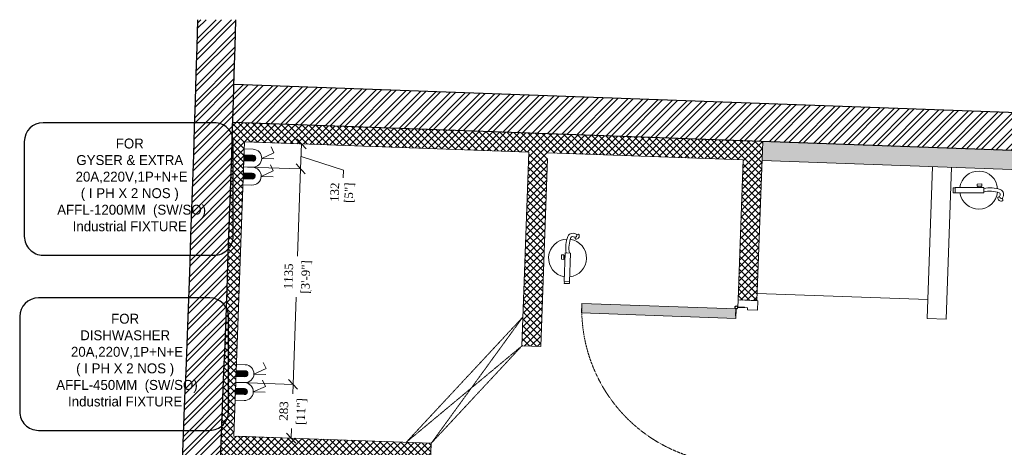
# Model space of a CAD drawing. Header units: millimetres. Extents: x 256680 to 410391, y -77299 to -22623.
# Tile 117 of 241: x 364084 to 369274, y -46636 to -44385. Entities that reach past the tile are written whole.
import ezdxf

# ---------------------------------------------------------------- set-up
doc = ezdxf.new("R2010")
doc.units = ezdxf.units.MM
doc.header["$LTSCALE"] = 2.5
doc.linetypes.add('( Hidden )', pattern=[0.375, 0.25, -0.125])
doc.linetypes.add('HIDDEN2 IDS', pattern=[1.666875, 1.11125, -0.555625])
for name, color, linetype, lineweight in [('CKD Equipments', 252, 'Continuous', 0), ('ELEC', 1, 'Continuous', 5), ('ELEVATION 1', 143, 'Continuous', 18), ('ELEVATION 3', 23, 'Continuous', 13), ('FURNITURES', 30, 'Continuous', 15), ('HATCH LIGHT', 250, 'Continuous', 0), ('HATCH MEDIUM', 251, 'Continuous', 5), ('L3', 7, 'Continuous', 25), ('L4', 7, 'Continuous', 25), ('WALL', 132, 'Continuous', 25)]:
    doc.layers.add(name, color=color, linetype=linetype, lineweight=lineweight)
doc.styles.add('CKD_Dimension Text', font='BOOKOSI.TTF')
doc.dimstyles.new('CKD-Dimensions', dxfattribs={"dimtxt": 45, "dimasz": 50, "dimexe": 0, "dimexo": 20, "dimgap": 20, "dimtad": 0, "dimdec": 0, "dimzin": 4, "dimdsep": 46, "dimtxsty": 'CKD_Dimension Text', "dimblk": 'OBLIQUE', "dimcen": 12, "dimclrd": 150, "dimclre": 150, "dimclrt": 7, "dimadec": 0, "dimazin": 2, "dimtfac": 1, "dimtdec": 0, "dimtofl": 0, "dimtmove": 1, "dimatfit": 2, "dimfxl": 1, "dimtfillclr": 7, "dimtolj": 1, "dimtzin": 0, "dimlwd": -1, "dimlwe": -1, "dimarcsym": 0})

# ---------------------------------------------------------------- blocks, each defined once
blk = doc.blocks.new('*U86')
h = blk.add_hatch(color=252)
h.paths.add_polyline_path([(-0.002499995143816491, 0.0152739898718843, 0.7248630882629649), (-0.002499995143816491, 1.231393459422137e-14), (-0.002499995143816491, -0.03600251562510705), (-0.0004999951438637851, -0.03600251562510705), (-0.0004999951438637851, -0.0003832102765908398, 1.209795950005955)])
h.paths.add_polyline_path([(-0.006035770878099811, 0.007636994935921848, -1), (0.006035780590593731, 0.007636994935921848, -1)], flags=16)
blk.add_hatch(color=252).paths.add_polyline_path([(0.007637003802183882, 0.0101369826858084, -0.06360995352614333), (0.008020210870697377, 0.008136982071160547), (0.0436395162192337, 0.00813692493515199), (0.04363951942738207, 0.01013692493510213)])
blk.add_lwpolyline([(-0.002518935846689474, 0.01526776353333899, 0.7239173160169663), (-0.002499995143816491, 1.231393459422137e-14), (-0.002499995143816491, -0.03600251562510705), (-0.0004999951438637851, -0.03600251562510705), (-0.0004999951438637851, -0.0003832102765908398, 1.209795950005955), (-0.002499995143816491, 0.0152739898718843)], format="xyb")
blk.add_lwpolyline([(0.008020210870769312, 0.008136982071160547), (0.0436395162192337, 0.00813692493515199), (0.04363951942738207, 0.01013692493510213), (0.007637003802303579, 0.0101369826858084)])
blk.add_circle((4.85624696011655e-09, 0.007636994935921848), 0.006035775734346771)
blk = doc.blocks.new('*U96')
at = {"true_color": 0xffffff}
h = blk.add_hatch(color=7, dxfattribs=at)
h.dxf.hatch_style = 1
h.paths.add_polyline_path([(-47.52017644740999, -8.520233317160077), (-47.52017644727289, -821.9995470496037), (-97.52017644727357, -821.9995470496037), (-97.52017644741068, -8.520233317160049)])
for points in [[(-849.9994901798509, 50.99999999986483), (-849.9994901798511, 104.9994955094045), (-899.9994901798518, 104.9994955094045), (-899.9994901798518, -1.370974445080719e-10), (-860.9994901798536, -1.370974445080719e-10), (-860.9994901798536, 50.99999999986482), (-849.9994901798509, 50.99999999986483)], [(-50.00000000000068, 51.00000000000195), (-50.00000000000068, 104.9994955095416), (0, 104.9994955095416), (0, 0), (-38.99999999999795, 1.4210854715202e-14), (-38.99999999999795, 51.00000000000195), (-50.00000000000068, 51.00000000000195)]]:
    blk.add_lwpolyline(points)
blk.add_lwpolyline([(-47.52017644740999, -8.520233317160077), (-47.52017644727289, -821.9995470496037), (-97.52017644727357, -821.9995470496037), (-97.52017644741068, -8.520233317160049)], close=True)
at = {"color": 8, "linetype": 'HIDDEN2 IDS', "ltscale": 0.5}
blk.add_arc((-47.4982836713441, -8.467726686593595), 813.5355836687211, 179.4693141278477, 269.9984581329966, dxfattribs=at)
at = {"xscale": 1000, "yscale": 1000, "zscale": 1000, "rotation": 180}
blk.add_blockref('*U86', (-39.49996670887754, -0.3832099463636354), dxfattribs=at)
blk = doc.blocks.new('fe')
at = {"color": 1}
for p, q in [((-120.1766559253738, 44.70558930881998), (-121.9439615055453, 54.24889229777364)), ((-105.5614104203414, 35.20471108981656), (-98.87035802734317, 37.24250937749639))]:
    blk.add_line(p, q, dxfattribs=at)
for points in [[(-22.06789544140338, 14.16045847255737), (128.9422092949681, 14.16045847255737), (128.9422092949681, -14.16045847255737), (-22.06789544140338, -14.16045847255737)], [(128.9422092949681, 13.24089506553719), (138.3485272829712, 13.24089506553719), (138.3485272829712, -13.24089506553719), (128.9422092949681, -13.24089506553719)], [(-11.98682391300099, -20.0721128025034), (11.98682391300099, -20.0721128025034), (11.98682391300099, -32.14981809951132), (-11.98682391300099, -32.14981809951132)], [(-8.052146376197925, -14.16045847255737), (8.052146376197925, -14.16045847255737), (8.052146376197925, -20.0721128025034), (-8.052146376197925, -20.0721128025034)]]:
    blk.add_lwpolyline(points, close=True, dxfattribs=at)
for centre, radius, start, end in [((-119.0950228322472, 54.7764816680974), 2.897378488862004, 111.4977863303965, 190.4916351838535), ((-113.8758932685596, 41.52544804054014), 17.13919037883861, 353.9086583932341, 111.4977863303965), ((4.784059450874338, 0), 100, 8.140707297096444, 173.3120532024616), ((-87.77755919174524, 23.6440291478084), 38.64312080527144, 146.9734630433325, 188.4435724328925), ((-101.5939094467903, 21.59307063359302), 24.67537348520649, 188.4435724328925, 251.1420191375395), ((-117.3282643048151, 33.09549404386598), 11.95439864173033, 10.16238508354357, 103.7845410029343), ((-87.77755919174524, 23.6440291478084), 21.21119354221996, 146.9734630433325, 188.4435724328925), ((-101.5939094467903, 21.59307063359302), 7.24344622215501, 188.4435724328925, 251.1420191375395), ((-53.43427734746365, 152.4164030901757), 146.6477502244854, 249.8567409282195, 282.3503720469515), ((-99.71449078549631, 40.01419514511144), 2.897378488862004, 286.9384141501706, 353.9086583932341), ((-54.14073894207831, 149.9862411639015), 161.5506348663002, 249.9338390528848, 281.4510814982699), ((4.784059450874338, 0), 100, 183.6163695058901, 351.8592927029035)]:
    blk.add_arc(centre, radius, start, end, dxfattribs=at)
blk = doc.blocks.new('EQWRTYTREWERYTU')
at = {"layer": 'ELEC', "lineweight": 0}
blk.add_hatch(color=3, dxfattribs=at).paths.add_polyline_path([(5560326.378416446, 630073.1025114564), (5560326.378416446, 630071.864183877), (5560328.235907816, 630071.864183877, 0.4142135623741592), (5560328.855071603, 630072.4833476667, 0.4142135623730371), (5560328.235907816, 630073.1025114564)])
at = {"layer": 'ELEC', "color": 3, "lineweight": 0}
for p, q in [((5560330.093399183, 630072.4833476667), (5560332.570054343, 630072.4833476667)), ((5560330.093399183, 630072.4833476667), (5560332.570054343, 630071.2450200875)), ((5560332.570054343, 630071.2450200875), (5560331.950890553, 630070.0066925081))]:
    blk.add_line(p, q, dxfattribs=at)
blk.add_lwpolyline([(5560326.378416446, 630070.6258562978), (5560326.378416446, 630074.3408390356), (5560328.235907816, 630074.3408390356, -0.4142135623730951), (5560330.093399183, 630072.4833476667), (5560330.093399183, 630072.4833476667, -0.4142135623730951), (5560328.235907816, 630070.6258562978), (5560326.378416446, 630070.6258562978)], format="xyb", dxfattribs=at)
blk.add_lwpolyline([(5560326.378416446, 630071.864183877), (5560326.378416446, 630073.1025114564), (5560328.235907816, 630073.1025114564, -0.4142135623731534), (5560328.855071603, 630072.4833476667, -0.4142135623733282), (5560328.235907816, 630071.864183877)], format="xyb", close=True, dxfattribs=at)
blk = doc.blocks.new('_Oblique')
at = {"color": 0, "linetype": 'ByBlock', "lineweight": -2}
blk.add_line((-0.5, -0.5), (0.5, 0.5), dxfattribs=at)
blk = doc.blocks.new('*D872')
at = {"layer": 'CKD Equipments', "color": 150}
for p, q in [((365242.3852075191, -46295.26914303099), (365524.4619189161, -46305.21214228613)), ((365524.4619189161, -46305.21214228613), (365522.6769443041, -46355.85076304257)), ((365514.4896746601, -46588.11851618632), (365516.2746492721, -46537.4798954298)), ((365232.4129632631, -46578.17551693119), (365514.4896746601, -46588.11851618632))]:
    blk.add_line(p, q, dxfattribs=at)
at = {"layer": 'Defpoints', "color": 0}
for p in [(365222.3976210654, -46294.56459512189), (365524.4619189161, -46305.21214228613), (365212.4253768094, -46577.47096902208)]:
    blk.add_point(p, dxfattribs=at)
at = {"layer": 'CKD Equipments', "color": 150, "linetype": 'ByBlock', "xscale": 50, "yscale": 50, "zscale": 50}
for p, rotation in [((365524.4619189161, -46305.21214228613), 87.98120122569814), ((365514.4896746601, -46588.11851618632), 267.9812012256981)]:
    blk.add_blockref('_Oblique', p, dxfattribs=dict(at, rotation=rotation))
at = {"layer": 'CKD Equipments', "color": 7, "char_height": 45, "attachment_point": 5, "rotation": 87.98120122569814, "style": 'CKD_Dimension Text'}
for s, insert in [('\\A1;[11"]', (365570.5569753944, -46448.46590369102)), ('\\A1;283', (365475.841606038, -46445.12725569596))]:
    blk.add_mtext(s, dxfattribs=dict(at, insert=insert))
blk = doc.blocks.new('*D873')
at = {"layer": 'CKD Equipments', "color": 150}
for p, q in [((365283.7901496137, -45160.74798560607), (365564.4547205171, -45170.6412079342)), ((365564.4547205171, -45170.6412079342), (365548.2645829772, -45629.94535119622)), ((365524.4619189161, -46305.21214228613), (365540.652056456, -45845.90799902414)), ((365242.3852075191, -46295.26914303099), (365524.4619189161, -46305.21214228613))]:
    blk.add_line(p, q, dxfattribs=at)
at = {"layer": 'Defpoints', "color": 0}
for p in [(365263.80256316, -45160.04343769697), (365564.4547205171, -45170.6412079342), (365222.3976210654, -46294.56459512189)]:
    blk.add_point(p, dxfattribs=at)
at = {"layer": 'CKD Equipments', "color": 150, "linetype": 'ByBlock', "xscale": 50, "yscale": 50, "zscale": 50}
for p, rotation in [((365564.4547205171, -45170.6412079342), 87.98120122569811), ((365524.4619189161, -46305.21214228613), 267.9812012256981)]:
    blk.add_blockref('_Oblique', p, dxfattribs=dict(at, rotation=rotation))
at = {"layer": 'CKD Equipments', "color": 7, "char_height": 45, "attachment_point": 5, "rotation": 87.98120122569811, "style": 'CKD_Dimension Text'}
for s, insert in [('\\A1;[3\'-9"]', (365595.5394983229, -45739.72724956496)), ('\\A1;1135', (365500.8886050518, -45736.39087430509))]:
    blk.add_mtext(s, dxfattribs=dict(at, insert=insert))
blk = doc.blocks.new('*D874')
at = {"layer": 'CKD Equipments', "color": 150}
for p, q in [((365288.3211651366, -45028.72244634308), (365569.1083725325, -45038.61999151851)), ((365564.4547205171, -45170.6412079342), (365569.1083725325, -45038.61999151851)), ((365790.0805434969, -45178.19449573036), (365566.7815465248, -45104.63059972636)), ((365283.7901496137, -45160.74798560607), (365564.4547205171, -45170.6412079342)), ((365788.6714476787, -45218.16966863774), (365790.0805434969, -45178.19449573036))]:
    blk.add_line(p, q, dxfattribs=at)
at = {"layer": 'Defpoints', "color": 0}
for p in [(365268.333578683, -45028.01789843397), (365569.1083725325, -45038.61999151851), (365263.80256316, -45160.04343769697)]:
    blk.add_point(p, dxfattribs=at)
at = {"layer": 'CKD Equipments', "color": 150, "linetype": 'ByBlock', "xscale": 50, "yscale": 50, "zscale": 50}
for p, rotation in [((365569.1083725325, -45038.61999151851), 87.98120122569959), ((365564.4547205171, -45170.6412079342), 267.9812012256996)]:
    blk.add_blockref('_Oblique', p, dxfattribs=dict(at, rotation=rotation))
at = {"layer": 'CKD Equipments', "color": 7, "insert": (365785.9657564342, -45294.92844822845), "char_height": 45, "attachment_point": 5, "rotation": 87.98120122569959, "style": 'CKD_Dimension Text'}
blk.add_mtext('\\A1;132\\P[5"]', dxfattribs=at)

msp = doc.modelspace()

# ---------------------------------------------------------------- hatches: boundary and pattern name
at = {"layer": 'HATCH LIGHT', "true_color": 0x636466}
h = msp.add_hatch(dxfattribs=at)
h.set_pattern_fill('ANSI32', color=251, scale=6)
h.set_pattern_definition([(45, (300231.2108083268, -65953.14841760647), (-40.41115254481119, 40.41115254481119), []), (45, (300258.1515883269, -65953.14841760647), (-40.41115254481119, 40.41115254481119), [])])
h.paths.add_polyline_path([(377374.0514840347, -51818.09714276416), (377180.1070345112, -51866.939240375), (377361.6497626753, -52587.81709861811), (364808.9999280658, -52587.70757719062, -0.0002631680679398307), (364794.4728929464, -52787.70745042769), (377618.2620820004, -52787.81933765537)])
h.paths.add_polyline_path([(365222.9449055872, -44385.17791866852), (365022.8614762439, -44385.17791866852, -0.01197232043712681), (364541.6437319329, -53484.15448556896), (364742.2340969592, -53484.15448556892, 0.01195971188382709)])
h.paths.add_polyline_path([(365206.5702329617, -44925.72678326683), (374885.5123452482, -45274.6853926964, 0.003501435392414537), (375379.5834392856, -46028.76417192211), (375547.2076888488, -45919.64905824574), (374997.0973394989, -45078.5784668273), (365212.8048811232, -44725.82162099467, -0.0002624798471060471)])
h = msp.add_hatch(dxfattribs=at)
h.set_pattern_fill('ANSI37', color=251, scale=8)
h.set_pattern_definition([(45, (300231.2108083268, -65953.14841760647), (-17.96051224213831, 17.96051224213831), []), (135, (300231.2108083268, -65953.14841760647), (-17.96051224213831, -17.9605122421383), [])])
edge = h.paths.add_edge_path()
edge.add_line((368000.1106897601, -45026.44336798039), (365206.5702329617, -44925.72678326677))
edge.add_arc((174809.2143858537, -38887.55856763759), 190493.0775355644, 356.573536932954, 358.1835585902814, ccw=False)
edge.add_line((364961.7531150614, -50272.83870506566), (367810.9676704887, -50272.86356436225))
edge.add_line((367810.9676704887, -50272.86356436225), (367937.4725144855, -46763.81638780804))
edge.add_line((367937.4725144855, -46763.81638780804), (367837.5374435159, -46760.21339039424))
edge.add_line((367837.5374435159, -46760.21339039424), (367808.2844690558, -47571.64521278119))
edge.add_line((367808.2844690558, -47571.64521278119), (367808.290766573, -47571.645439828))
edge.add_line((367808.290766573, -47571.645439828), (367743.4368131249, -49370.47671727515))
edge.add_line((367743.4368131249, -49370.47671727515), (367714.5078296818, -50172.86272274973))
edge.add_line((367714.5078296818, -50172.86272274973), (365082.8001678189, -50172.83976119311))
edge.add_line((365082.8001678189, -50172.83976119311), (365208.8223793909, -46677.4060400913))
edge.add_line((365208.8223793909, -46677.4060400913), (366208.1730890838, -46713.4360142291))
edge.add_line((366208.1730890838, -46713.4360142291), (366249.5675508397, -46714.92842452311))
edge.add_line((366249.5675508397, -46714.92842452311), (366253.1705482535, -46614.99335355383))
edge.add_line((366253.1705482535, -46614.99335355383), (365212.4253768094, -46577.47096902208))
edge.add_line((365212.4253768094, -46577.47096902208), (365268.3335786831, -45028.01789842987))
edge.add_line((365268.3335786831, -45028.01789842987), (366767.3596432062, -45082.06285963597))
edge.add_line((366767.3596432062, -45082.06285963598), (366756.5506509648, -45381.86807254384))
edge.add_line((366756.5506509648, -45381.86807254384), (366733.1456902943, -46029.82668975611))
edge.add_line((366733.1456902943, -46029.82668975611), (366730.5037943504, -46102.98353217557))
edge.add_line((366730.5037943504, -46102.98353217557), (366830.4404157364, -46106.58863829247))
edge.add_line((366830.4404157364, -46106.58863829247), (366867.2413904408, -45085.66456817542))
edge.add_line((366867.2413904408, -45085.66456817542), (367896.5726213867, -45122.77544153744))
edge.add_line((367896.5726213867, -45122.77544153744), (367869.9643825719, -45860.79879611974))
edge.add_line((367869.9643825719, -45860.79879611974), (367969.8994535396, -45864.40179353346))
edge.add_line((367969.8994535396, -45864.40179353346), (368000.1106897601, -45026.44336798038))
h = msp.add_hatch(dxfattribs=at)
h.set_pattern_fill('ANSI36', color=251, scale=7)
h.set_pattern_definition([(45, (300231.2108083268, -65953.14841760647), (11.78658615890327, 43.2174825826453), [55.56250000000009, -11.11250000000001, 0, -11.11250000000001])])
h.paths.add_polyline_path([(371331.6066506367, -46017.07314190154), (372270.996317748, -46050.94131759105), (372298.7376991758, -45281.48838621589), (374829.7972090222, -45372.74164475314), (375296.3241494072, -46084.15271450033), (375379.5834392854, -46028.76417192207, -0.003501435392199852), (374885.5123452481, -45274.68539269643), (371832.6388947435, -45164.81250442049, -0.4036973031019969), (372218.2269050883, -45564.55278829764, -0.9999999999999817), (371418.2269050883, -45564.55278829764, -0.4248086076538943), (371832.6388947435, -45164.81250442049), (368000.1077519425, -45026.52485319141), (367996.5076923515, -45126.37843894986), (371359.3480320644, -45247.62021052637)])

# ---------------------------------------------------------------- linework, layer by layer
at = {"layer": 'ELEVATION 1'}
for p, q in [((365212.4253768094, -46577.47096902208), (365268.333578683, -45028.01789843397)), ((367969.8994535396, -45864.40179353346), (368000.1106897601, -45026.44336798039)), ((366767.3596432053, -45082.06285963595), (366730.5037573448, -46102.98455724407)), ((366866.1697567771, -45115.34921782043), (366830.440452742, -46106.58761322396)), ((367869.9643825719, -45860.79879611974), (367896.5726213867, -45122.77544153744)), ((367969.8994535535, -45864.40179353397), (367869.9643825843, -45860.79879612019)), ((366830.440452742, -46106.58761322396), (366730.5037573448, -46102.98455724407)), ((365212.4253768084, -46577.47096902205), (366253.1705482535, -46614.99335355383)), ((366249.5675508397, -46714.92842452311), (366253.1705482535, -46614.99335355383))]:
    msp.add_line(p, q, dxfattribs=at)
for points in [[(366767.3596432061, -45082.06285964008), (365268.3335786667, -45028.01789843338)], [(367896.5726213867, -45122.77544153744), (366867.2413904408, -45085.66456817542)], [(375379.5834392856, -46028.7641719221), (375296.3241494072, -46084.15271450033), (374829.7972090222, -45372.74164475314), (372298.7376991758, -45281.48838621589), (372270.996317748, -46050.94131759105), (371331.6066506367, -46017.07314190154), (371359.3480320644, -45247.62021052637), (367996.5076923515, -45126.37843894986)]]:
    msp.add_lwpolyline(points, dxfattribs=at)
at = {"layer": 'FURNITURES'}
for p, q in [((368867.0993518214, -45958.28598343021), (368895.9233311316, -45158.80541567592)), ((368967.0344227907, -45961.88898084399), (368995.8584021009, -45162.4084130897)), ((368870.7023492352, -45858.35091246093), (367971.2867104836, -45825.9239357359)), ((368967.0344227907, -45961.88898084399), (368867.0993518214, -45958.28598343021))]:
    msp.add_line(p, q, dxfattribs=at)
at = {"layer": 'HATCH LIGHT', "linetype": '( Hidden )'}
for p, q in [((366736.0111026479, -45950.42905125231), (366120.8999833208, -46610.2245521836)), ((366736.0111026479, -45950.42905125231), (366253.1705482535, -46614.99335355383)), ((366120.8999833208, -46610.2245521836), (366730.5037573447, -46102.98455724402)), ((366730.5037573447, -46102.98455724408), (366253.1705482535, -46614.99335355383))]:
    msp.add_line(p, q, dxfattribs=at)
at = {"layer": 'L4', "color": 7, "linetype": 'Continuous', "elevation": -24820.12269848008}
for points in [[(364108.1566624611, -45026.22458389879), (364108.1566624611, -45525.89207141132, 0.414213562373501), (364207.064134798, -45624.79954376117), (365109.9759808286, -45624.79954376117, 0.4142135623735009), (365208.8834531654, -45525.89207141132), (365208.8834531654, -45026.22458389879, 0.4142135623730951), (365109.9759808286, -44927.3171115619), (364207.064134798, -44927.3171115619, 0.4142135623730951)], [(364083.7341265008, -45948.6625159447), (364083.7341265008, -46448.33000345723, 0.414213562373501), (364182.6415988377, -46547.23747580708), (365085.5534448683, -46547.23747580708, 0.4142135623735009), (365184.4609172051, -46448.33000345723), (365184.4609172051, -45948.6625159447, 0.4142135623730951), (365085.5534448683, -45849.75504360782), (364182.6415988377, -45849.75504360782, 0.4142135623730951)]]:
    msp.add_lwpolyline(points, format="xyb", close=True, dxfattribs=at)
at = {"layer": 'WALL'}
msp.add_line((374997.0973394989, -45078.5784668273), (365213.7762277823, -44725.85664132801), dxfattribs=at)
at = {"layer": 'WALL', "flags": 128}
msp.add_lwpolyline([(375547.2076888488, -45919.64905824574), (375379.5834392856, -46028.7641719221, -0.003501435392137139), (374885.5123452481, -45274.68539269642), (365206.5702329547, -44925.72678326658)], format="xyb", dxfattribs=at)
at = {"layer": 'WALL'}
for radius, start, end in [(190293.077535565, 355.6007561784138, 358.3444788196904), (190493.077535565, 355.6053840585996, 358.3462138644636)]:
    msp.add_arc((174809.214385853, -38887.55856763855), radius, start, end, dxfattribs=at)

# ---------------------------------------------------------------- block references
at = {"layer": 'ELEVATION 3'}
for p, rotation in [((369142.914366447, -45282.23957652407), 180.4202872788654), ((366971.6420612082, -45635.46512269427), 268.3554749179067)]:
    msp.add_blockref('fe', p, dxfattribs=dict(at, rotation=rotation))
at = {"layer": 'HATCH MEDIUM', "extrusion": (0, 0, -1), "zscale": -1, "rotation": 92.06510445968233}
msp.add_blockref('*U96', (-367869.9689871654, -45860.79842648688), dxfattribs=at)
at = {"layer": 'L3', "color": 2, "lineweight": 50, "xscale": -25.4, "yscale": 25.4, "zscale": 25.4, "rotation": 178.0765514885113}
for p in [(-140250292.9872212, 20690060.4767868), (-140250296.1543583, 20689966.16939148), (-140250334.3921632, 20688925.95562937), (-140250337.5593004, 20688831.64823405)]:
    msp.add_blockref('EQWRTYTREWERYTU', p, dxfattribs=at)

# ---------------------------------------------------------------- texts
at = {"layer": 'L4', "color": 4, "linetype": 'Continuous', "char_height": 52.272, "width": 991.626730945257, "attachment_point": 5, "style": 'CKD_Dimension Text'}
for s, insert in [('{\\fCentury Gothic|b0|i0|c238|p34;\\C7;FOR \\P\\fCentury Gothic|b0|i0|c0|p34;GYSER & EXTRA\\P 20\\fCentury Gothic|b0|i0|c238|p34;A,220V,1P+N+E \\P( I\\fCentury Gothic|b0|i0|c0|p34; \\fCentury Gothic|b0|i0|c238|p34;PH X\\fCentury Gothic|b0|i0|c0|p34; 2 \\fCentury Gothic|b0|i0|c238|p34;NO\\fCentury Gothic|b0|i0|c0|p34;S \\fCentury Gothic|b0|i0|c238|p34;) \\A1; \\P AFFL-\\fCentury Gothic|b0|i0|c0|p34;1200MM\\fCentury Gothic|b0|i0|c238|p34; \\fCentury Gothic|b0|i0|c0|p34; \\fCentury Gothic|b0|i0|c238|p34;(SW/SO)\\PIndustrial FIXTURE}', (364663.9953899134, -45255.25986821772)), ('{\\fCentury Gothic|b0|i0|c238|p34;\\C7;FOR \\P\\fCentury Gothic|b0|i0|c0|p34;DISHWASHER\\P 20\\fCentury Gothic|b0|i0|c238|p34;A,220V,1P+N+E \\P( I\\fCentury Gothic|b0|i0|c0|p34; \\fCentury Gothic|b0|i0|c238|p34;PH X\\fCentury Gothic|b0|i0|c0|p34; 2 \\fCentury Gothic|b0|i0|c238|p34;NO\\fCentury Gothic|b0|i0|c0|p34;S \\fCentury Gothic|b0|i0|c238|p34;) \\A1; \\P AFFL-\\fCentury Gothic|b0|i0|c0|p34;450MM\\fCentury Gothic|b0|i0|c238|p34; \\fCentury Gothic|b0|i0|c0|p34; \\fCentury Gothic|b0|i0|c238|p34;(SW/SO)\\PIndustrial FIXTURE}', (364639.5728539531, -46177.69780026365))]:
    msp.add_mtext(s, dxfattribs=dict(at, insert=insert))

# ---------------------------------------------------------------- dimensions: what is measured, and where the dimension line sits
at = {"layer": 'CKD Equipments'}
dim = msp.add_linear_dim(base=(365569.1083725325, -45038.61999151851), p1=(365263.80256316, -45160.04343769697), p2=(365268.333578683, -45028.01789843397), angle=267.9812012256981, dimstyle='CKD-Dimensions', override={"dimpost": '\\X'}, dxfattribs=at)
dim.commit()
dim.dimension.update_dxf_attribs({"geometry": '*D874', "text_midpoint": (365787.9668997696, -45238.15725509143), "dimtype": 160})
dim = msp.add_linear_dim(base=(365564.4547205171, -45170.6412079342), p1=(365222.3976210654, -46294.56459512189), p2=(365263.80256316, -45160.04343769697), angle=267.9812012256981, dimstyle='CKD-Dimensions', override={"dimpost": '\\X'}, dxfattribs=at)
dim.commit()
dim.dimension.update_dxf_attribs({"geometry": '*D873', "text_midpoint": (365544.4583197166, -45737.92667511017)})
dim = msp.add_aligned_dim(p1=(365212.4253768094, -46577.47096902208), p2=(365222.3976210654, -46294.56459512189), distance=-302.2518987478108, dimstyle='CKD-Dimensions', override={"dimpost": '\\X'}, dxfattribs=at)
dim.commit()
dim.dimension.update_dxf_attribs({"geometry": '*D872', "text_midpoint": (365519.4757967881, -46446.66532923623)})

doc.saveas('drawing.dxf')
